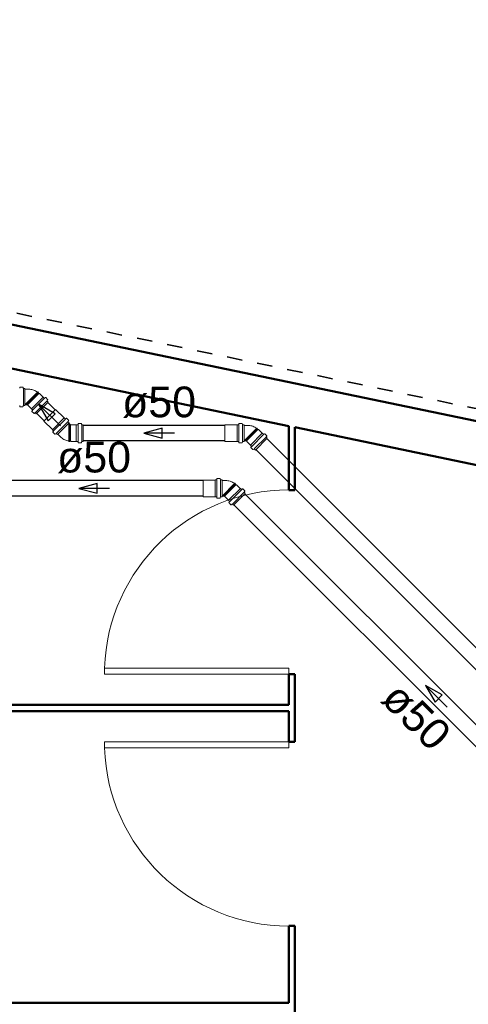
# Model space of a CAD drawing. Header units: millimetres. Extents: x 567 to 934, y -1 to 364.
# Tile 148 of 256: x 626.21 to 629.13, y 105.62 to 112.04. Entities that reach past the tile are written whole.
import ezdxf

# ---------------------------------------------------------------- set-up
doc = ezdxf.new("R2010")
doc.units = ezdxf.units.MM
doc.header["$MEASUREMENT"] = 0
doc.linetypes.add('NULL', pattern=[0])
doc.linetypes.add('Projeção', pattern=[0.0065, 0.005, -0.0015])
for name, color, linetype, lineweight in [('A-ANNO-SYMB', 7, 'Continuous', 9), ('A-WALL', 7, 'Continuous', 25), ('ARQ-ESQUAD', 7, 'Continuous', 25), ('C-PROP-LINE', 7, 'Continuous', 25), ('CV-Condutos', 14, 'Continuous', 25), ('CV-Sentido conduto', 14, 'Continuous', 30), ('CV-Textos conduto', 7, 'Continuous', 9), ('Simbolos', 14, 'Continuous', 20), ('Simbolos_int', 14, 'Continuous', 15), ('TQ-Condutos', 14, 'Continuous', 25), ('TQ-Sentido conduto', 14, 'Continuous', 30), ('TQ-Textos conduto', 7, 'Continuous', 9)]:
    doc.layers.add(name, color=color, linetype=linetype, lineweight=lineweight)
doc.styles.add('Arial', font='arial.ttf')

msp = doc.modelspace()

# ---------------------------------------------------------------- linework, layer by layer
at = {"layer": 'A-ANNO-SYMB', "color": 8, "linetype": 'Projeção', "lineweight": 35}
msp.add_line((617.9627, 111.8333), (631.7121, 108.9795), dxfattribs=at)
at = {"layer": 'A-WALL', "color": 8, "lineweight": 50}
for p, q in [((632.0791, 108.8223), (607.2794, 113.9698)), ((625.0899, 109.9871), (627.9591, 109.3915)), ((627.9591, 109.3915), (627.9591, 108.9742)), ((627.9991, 108.9742), (627.9991, 109.3832)), ((627.9991, 109.3832), (631.6198, 108.6317)), ((627.9591, 108.9742), (627.9991, 108.9742)), ((627.9991, 107.7742), (627.9591, 107.7742)), ((627.9591, 107.7742), (627.9591, 107.5742)), ((627.9991, 107.3342), (627.9991, 107.7742)), ((627.9591, 107.5742), (624.8991, 107.5742)), ((624.8991, 107.5342), (627.9591, 107.5342)), ((627.9591, 107.5342), (627.9591, 107.3342)), ((627.9591, 107.3342), (627.9991, 107.3342)), ((627.9991, 106.1342), (627.9591, 106.1342)), ((627.9591, 106.1342), (627.9591, 105.6342)), ((627.9991, 105.3542), (627.9991, 106.1342)), ((627.9591, 105.6342), (624.8991, 105.6342))]:
    msp.add_line(p, q, dxfattribs=at)
at = {"layer": 'ARQ-ESQUAD', "color": 8, "lineweight": 18}
for p, q in [((626.7591, 107.7742), (626.7591, 107.8142)), ((627.9591, 107.8142), (626.7591, 107.8142)), ((627.9591, 107.7742), (627.9591, 107.8142)), ((627.9591, 107.7742), (626.7591, 107.7742)), ((627.9591, 107.3342), (626.7591, 107.3342)), ((626.7591, 107.3342), (626.7591, 107.2942)), ((627.9591, 107.3342), (627.9591, 107.2942)), ((627.9591, 107.2942), (626.7591, 107.2942))]:
    msp.add_line(p, q, dxfattribs=at)
at = {"layer": 'ARQ-ESQUAD', "color": 8, "lineweight": 13}
for centre, start, end in [((627.9591, 107.7742), 90, 178.09085), ((627.9591, 107.3342), 181.90915, 270)]:
    msp.add_arc(centre, 1.2007, start, end, dxfattribs=at)
at = {"layer": 'C-PROP-LINE', "color": 8}
msp.add_line((671.4841, 100.6433), (607.2794, 113.9698), dxfattribs=at)
at = {"layer": 'CV-Condutos'}
for p, q in [((627.4008, 109.0361), (626.0916, 109.0361)), ((627.4008, 108.9347), (626.0916, 108.9347)), ((630.1943, 106.4288), (627.6734, 108.9497)), ((630.1226, 106.3571), (627.6017, 108.878))]:
    msp.add_line(p, q, dxfattribs=at)
at = {"layer": 'CV-Sentido conduto'}
for p, q in [((626.7116, 109.0177), (626.5908, 108.9854)), ((626.7116, 108.953), (626.7116, 109.0177)), ((626.5908, 108.9854), (626.7116, 108.953)), ((628.8499, 107.7015), (628.9124, 107.5932)), ((628.9582, 107.639), (628.8499, 107.7015)), ((628.9124, 107.5932), (628.9582, 107.639))]:
    msp.add_line(p, q, dxfattribs=at)
for points in [[(626.7908, 108.9854), (626.5908, 108.9854)], [(628.9913, 107.56), (628.8499, 107.7015)]]:
    msp.add_lwpolyline(points, dxfattribs=at)
at = {"layer": 'Simbolos'}
for p, q in [((626.2067, 109.6424), (626.2063, 109.6371)), ((626.2262, 109.6442), (626.2087, 109.6442)), ((626.2282, 109.6427), (626.2298, 109.6368)), ((626.2404, 109.6353), (626.2317, 109.6353)), ((626.2404, 109.6353), (626.2404, 109.5259)), ((626.2653, 109.6313), (626.2404, 109.6313)), ((626.322, 109.6119), (626.3244, 109.6138)), ((626.3285, 109.6096), (626.3244, 109.6138)), ((626.3266, 109.6073), (626.3285, 109.6096)), ((626.3302, 109.6037), (626.3266, 109.6073)), ((626.3353, 109.6037), (626.3302, 109.6037)), ((626.3591, 109.5799), (626.3353, 109.6037)), ((626.3597, 109.5799), (626.3591, 109.5799)), ((626.3663, 109.5733), (626.3597, 109.5799)), ((626.373, 109.5765), (626.369, 109.5731)), ((626.3881, 109.564), (626.3757, 109.5764)), ((626.2067, 109.5188), (626.2063, 109.5241)), ((626.2262, 109.517), (626.2087, 109.517)), ((626.2282, 109.5185), (626.2298, 109.5244)), ((626.2404, 109.5259), (626.2317, 109.5259)), ((626.2566, 109.5299), (626.2404, 109.5299)), ((626.2585, 109.5269), (626.2585, 109.5279)), ((626.2823, 109.5031), (626.2585, 109.5269)), ((626.3918, 109.5477), (626.3145, 109.4704)), ((626.3884, 109.5616), (626.3854, 109.5563)), ((626.3918, 109.5477), (626.3857, 109.5539)), ((626.2823, 109.5025), (626.2823, 109.5031)), ((626.2889, 109.4959), (626.2823, 109.5025)), ((626.2857, 109.4892), (626.2891, 109.4932)), ((626.2982, 109.4741), (626.2858, 109.4865)), ((626.3006, 109.4738), (626.3059, 109.4768)), ((626.3145, 109.4704), (626.3083, 109.4765)), ((626.4958, 109.4448), (626.4403, 109.4998)), ((626.4194, 109.3677), (626.3639, 109.4226)), ((626.5287, 109.4128), (626.4517, 109.3351)), ((626.4964, 109.4448), (626.4958, 109.4448)), ((626.503, 109.4382), (626.4964, 109.4448)), ((626.5098, 109.4415), (626.5057, 109.4381)), ((626.5249, 109.4291), (626.5125, 109.4414)), ((626.5252, 109.4267), (626.5222, 109.4213)), ((626.5287, 109.4128), (626.5225, 109.4189)), ((626.5376, 109.3985), (626.5262, 109.4099)), ((626.5412, 109.3992), (626.5404, 109.3985)), ((626.5748, 109.3992), (626.5412, 109.3992)), ((626.5752, 109.3996), (626.5748, 109.3992)), ((626.5845, 109.3996), (626.5752, 109.3996)), ((626.587, 109.4067), (626.5865, 109.4015)), ((626.6065, 109.4085), (626.589, 109.4085)), ((626.6084, 109.4071), (626.61, 109.4011)), ((626.6207, 109.3996), (626.612, 109.3996)), ((626.6207, 109.2902), (626.6207, 109.3996)), ((627.6219, 109.3992), (627.5438, 109.3992)), ((627.6223, 109.3996), (627.6219, 109.3992)), ((627.6317, 109.3996), (627.6223, 109.3996)), ((627.6342, 109.4067), (627.6337, 109.4015)), ((627.6537, 109.4085), (627.6362, 109.4085)), ((627.6556, 109.4071), (627.6572, 109.4011)), ((627.6678, 109.3996), (627.6591, 109.3996)), ((627.6678, 109.3996), (627.6678, 109.2902)), ((627.6928, 109.3956), (627.6678, 109.3956)), ((626.4194, 109.3671), (626.4194, 109.3677)), ((626.426, 109.3605), (626.4194, 109.3671)), ((626.4228, 109.3538), (626.4262, 109.3578)), ((626.4354, 109.3387), (626.4229, 109.3511)), ((626.4378, 109.3384), (626.4431, 109.3415)), ((626.4517, 109.3351), (626.4455, 109.3412)), ((626.4721, 109.3206), (626.4545, 109.3382)), ((627.7495, 109.3762), (627.7518, 109.3781)), ((627.7559, 109.374), (627.7518, 109.3781)), ((627.754, 109.3717), (627.7559, 109.374)), ((627.7577, 109.368), (627.754, 109.3717)), ((627.7628, 109.368), (627.7577, 109.368)), ((627.7865, 109.3442), (627.7628, 109.368)), ((627.7871, 109.3442), (627.7865, 109.3442)), ((627.7937, 109.3376), (627.7871, 109.3442)), ((627.8005, 109.3409), (627.7964, 109.3375)), ((627.8156, 109.3284), (627.8032, 109.3408)), ((627.8159, 109.326), (627.8128, 109.3206)), ((626.526, 109.2942), (626.5262, 109.2912)), ((626.5321, 109.2912), (626.5262, 109.2912)), ((626.5324, 109.2942), (626.5321, 109.2912)), ((626.5376, 109.2942), (626.5324, 109.2942)), ((626.5412, 109.2906), (626.5376, 109.2942)), ((626.5748, 109.2906), (626.5412, 109.2906)), ((626.5752, 109.2902), (626.5748, 109.2906)), ((626.5845, 109.2902), (626.5752, 109.2902)), ((626.587, 109.2832), (626.5865, 109.2884)), ((626.6065, 109.2813), (626.589, 109.2813)), ((626.6084, 109.2828), (626.61, 109.2888)), ((626.6207, 109.2902), (626.612, 109.2902)), ((627.6219, 109.2906), (627.5438, 109.2906)), ((627.6223, 109.2902), (627.6219, 109.2906)), ((627.6317, 109.2902), (627.6223, 109.2902)), ((627.6342, 109.2832), (627.6337, 109.2884)), ((627.6537, 109.2813), (627.6362, 109.2813)), ((627.6556, 109.2828), (627.6572, 109.2888)), ((627.6678, 109.2902), (627.6591, 109.2902)), ((627.684, 109.2942), (627.6678, 109.2942)), ((627.686, 109.2912), (627.686, 109.2922)), ((627.7097, 109.2674), (627.686, 109.2912)), ((627.7097, 109.2669), (627.7097, 109.2674)), ((627.7164, 109.2603), (627.7097, 109.2669)), ((627.7131, 109.2535), (627.7165, 109.2576)), ((627.8193, 109.3121), (627.7419, 109.2347)), ((627.8193, 109.3121), (627.8131, 109.3182)), ((627.7256, 109.2384), (627.7132, 109.2508)), ((627.728, 109.2381), (627.7333, 109.2412)), ((627.7419, 109.2347), (627.7358, 109.2409)), ((627.4789, 109.0397), (627.4008, 109.0397)), ((627.4793, 109.0401), (627.4789, 109.0397)), ((627.4887, 109.0401), (627.4793, 109.0401)), ((627.4911, 109.0471), (627.4907, 109.0419)), ((627.5107, 109.049), (627.4931, 109.049)), ((627.5126, 109.0475), (627.5142, 109.0415)), ((627.5248, 109.0401), (627.5161, 109.0401)), ((627.5248, 109.0401), (627.5248, 108.9307)), ((627.5497, 109.0361), (627.5248, 109.0361)), ((627.6065, 109.0166), (627.6088, 109.0185)), ((627.6129, 109.0144), (627.6088, 109.0185)), ((627.611, 109.0121), (627.6129, 109.0144)), ((627.6147, 109.0084), (627.611, 109.0121)), ((627.6198, 109.0084), (627.6147, 109.0084)), ((627.6435, 108.9847), (627.6198, 109.0084)), ((627.541, 108.9347), (627.5248, 108.9347)), ((627.6763, 108.9525), (627.5989, 108.8751)), ((627.6441, 108.9847), (627.6435, 108.9847)), ((627.6507, 108.978), (627.6441, 108.9847)), ((627.6575, 108.9813), (627.6534, 108.9779)), ((627.6725, 108.9688), (627.6602, 108.9812)), ((627.6729, 108.9664), (627.6698, 108.9611)), ((627.6763, 108.9525), (627.6701, 108.9586)), ((627.4789, 108.9311), (627.4008, 108.9311)), ((627.4793, 108.9307), (627.4789, 108.9311)), ((627.4887, 108.9307), (627.4793, 108.9307)), ((627.4911, 108.9236), (627.4907, 108.9288)), ((627.5107, 108.9218), (627.4931, 108.9218)), ((627.5126, 108.9232), (627.5142, 108.9292)), ((627.5248, 108.9307), (627.5161, 108.9307)), ((627.543, 108.9316), (627.543, 108.9327)), ((627.5667, 108.9079), (627.543, 108.9316)), ((627.5667, 108.9073), (627.5667, 108.9079)), ((627.5733, 108.9007), (627.5667, 108.9073)), ((627.5701, 108.8939), (627.5735, 108.898)), ((627.5826, 108.8788), (627.5702, 108.8912)), ((627.585, 108.8785), (627.5903, 108.8816)), ((627.5989, 108.8751), (627.5928, 108.8813))]:
    msp.add_line(p, q, dxfattribs=at)
for points in [[(626.2087, 109.6442), (626.2084, 109.6442), (626.2081, 109.6441), (626.2078, 109.644), (626.2075, 109.6438), (626.2073, 109.6436), (626.2071, 109.6433), (626.2069, 109.643), (626.2068, 109.6427), (626.2067, 109.6424)], [(626.2282, 109.6427), (626.2281, 109.643), (626.2279, 109.6433), (626.2278, 109.6435), (626.2276, 109.6437), (626.2273, 109.6439), (626.2271, 109.644), (626.2268, 109.6441), (626.2265, 109.6442), (626.2262, 109.6442)], [(626.2298, 109.6368), (626.2299, 109.6365), (626.23, 109.6363), (626.2302, 109.636), (626.2304, 109.6358), (626.2306, 109.6356), (626.2309, 109.6355), (626.2311, 109.6354), (626.2314, 109.6353), (626.2317, 109.6353)], [(626.3221, 109.6119), (626.3165, 109.6158), (626.3107, 109.6193), (626.3047, 109.6224), (626.2984, 109.625), (626.292, 109.6272), (626.2855, 109.629), (626.2788, 109.6302), (626.2721, 109.631), (626.2653, 109.6313)], [(626.3757, 109.5764), (626.3755, 109.5766), (626.3752, 109.5768), (626.3749, 109.5769), (626.3746, 109.577), (626.3742, 109.577), (626.3739, 109.577), (626.3736, 109.5769), (626.3733, 109.5767), (626.373, 109.5765)], [(626.2067, 109.5188), (626.2068, 109.5185), (626.2069, 109.5182), (626.2071, 109.5179), (626.2073, 109.5176), (626.2075, 109.5174), (626.2078, 109.5172), (626.2081, 109.5171), (626.2084, 109.517), (626.2087, 109.517)], [(626.2262, 109.517), (626.2265, 109.517), (626.2268, 109.5171), (626.2271, 109.5172), (626.2273, 109.5173), (626.2276, 109.5175), (626.2278, 109.5177), (626.2279, 109.518), (626.2281, 109.5182), (626.2282, 109.5185)], [(626.2317, 109.5259), (626.2314, 109.5259), (626.2311, 109.5258), (626.2309, 109.5257), (626.2306, 109.5256), (626.2304, 109.5254), (626.2302, 109.5252), (626.23, 109.525), (626.2299, 109.5247), (626.2298, 109.5244)], [(626.2586, 109.5279), (626.2585, 109.5282), (626.2584, 109.5286), (626.2583, 109.5289), (626.2581, 109.5292), (626.2578, 109.5294), (626.2576, 109.5296), (626.2572, 109.5298), (626.2569, 109.5299), (626.2566, 109.5299)], [(626.3663, 109.5733), (626.3665, 109.5731), (626.3668, 109.5729), (626.3671, 109.5728), (626.3674, 109.5727), (626.3678, 109.5727), (626.3681, 109.5727), (626.3684, 109.5728), (626.3687, 109.573), (626.369, 109.5732)], [(626.3854, 109.5563), (626.3852, 109.556), (626.3852, 109.5557), (626.3851, 109.5555), (626.3851, 109.5552), (626.3851, 109.5549), (626.3852, 109.5546), (626.3853, 109.5543), (626.3855, 109.5541), (626.3857, 109.5539)], [(626.3884, 109.5616), (626.3886, 109.5619), (626.3887, 109.5622), (626.3887, 109.5624), (626.3887, 109.5627), (626.3887, 109.563), (626.3886, 109.5633), (626.3885, 109.5636), (626.3883, 109.5638), (626.3881, 109.564)], [(626.2857, 109.4892), (626.2855, 109.4889), (626.2853, 109.4886), (626.2852, 109.4883), (626.2852, 109.488), (626.2852, 109.4876), (626.2853, 109.4873), (626.2854, 109.487), (626.2856, 109.4867), (626.2858, 109.4865)], [(626.289, 109.4932), (626.2892, 109.4935), (626.2894, 109.4938), (626.2895, 109.4941), (626.2895, 109.4944), (626.2895, 109.4948), (626.2894, 109.4951), (626.2893, 109.4954), (626.2891, 109.4957), (626.2889, 109.4959)], [(626.2982, 109.4741), (626.2984, 109.4739), (626.2986, 109.4737), (626.2989, 109.4736), (626.2992, 109.4735), (626.2995, 109.4735), (626.2998, 109.4735), (626.3001, 109.4736), (626.3003, 109.4736), (626.3006, 109.4738)], [(626.3083, 109.4765), (626.3081, 109.4767), (626.3079, 109.4769), (626.3076, 109.477), (626.3073, 109.4771), (626.307, 109.4771), (626.3067, 109.4771), (626.3065, 109.477), (626.3062, 109.477), (626.3059, 109.4768)], [(626.503, 109.4382), (626.5033, 109.438), (626.5036, 109.4379), (626.5039, 109.4377), (626.5042, 109.4377), (626.5045, 109.4377), (626.5048, 109.4377), (626.5052, 109.4378), (626.5055, 109.4379), (626.5057, 109.4381)], [(626.5125, 109.4414), (626.5122, 109.4416), (626.5119, 109.4418), (626.5116, 109.4419), (626.5113, 109.442), (626.511, 109.442), (626.5106, 109.442), (626.5103, 109.4419), (626.51, 109.4417), (626.5098, 109.4415)], [(626.5222, 109.4213), (626.5221, 109.4211), (626.522, 109.4208), (626.5219, 109.4205), (626.5219, 109.4202), (626.522, 109.4199), (626.5221, 109.4196), (626.5222, 109.4194), (626.5223, 109.4191), (626.5225, 109.4189)], [(626.5252, 109.4267), (626.5254, 109.4269), (626.5254, 109.4272), (626.5255, 109.4275), (626.5255, 109.4278), (626.5255, 109.4281), (626.5254, 109.4284), (626.5253, 109.4286), (626.5251, 109.4289), (626.5249, 109.4291)], [(626.5376, 109.3985), (626.5379, 109.3983), (626.5382, 109.3981), (626.5385, 109.398), (626.5389, 109.3979), (626.5392, 109.3979), (626.5395, 109.398), (626.5399, 109.3981), (626.5402, 109.3983), (626.5404, 109.3985)], [(626.5845, 109.3996), (626.5849, 109.3997), (626.5852, 109.3998), (626.5855, 109.3999), (626.5858, 109.4001), (626.586, 109.4003), (626.5862, 109.4005), (626.5864, 109.4008), (626.5865, 109.4011), (626.5865, 109.4015)], [(626.589, 109.4085), (626.5887, 109.4085), (626.5883, 109.4084), (626.588, 109.4083), (626.5878, 109.4081), (626.5875, 109.4079), (626.5873, 109.4076), (626.5872, 109.4074), (626.5871, 109.407), (626.587, 109.4067)], [(626.6084, 109.4071), (626.6083, 109.4073), (626.6082, 109.4076), (626.608, 109.4078), (626.6078, 109.408), (626.6076, 109.4082), (626.6074, 109.4084), (626.6071, 109.4085), (626.6068, 109.4085), (626.6065, 109.4085)], [(626.61, 109.4011), (626.6101, 109.4009), (626.6103, 109.4006), (626.6104, 109.4004), (626.6106, 109.4001), (626.6109, 109.4), (626.6111, 109.3998), (626.6114, 109.3997), (626.6117, 109.3997), (626.612, 109.3996)], [(627.6317, 109.3996), (627.632, 109.3997), (627.6323, 109.3998), (627.6326, 109.3999), (627.6329, 109.4001), (627.6332, 109.4003), (627.6334, 109.4005), (627.6335, 109.4008), (627.6336, 109.4011), (627.6337, 109.4015)], [(627.6362, 109.4085), (627.6358, 109.4085), (627.6355, 109.4084), (627.6352, 109.4083), (627.6349, 109.4081), (627.6347, 109.4079), (627.6345, 109.4076), (627.6343, 109.4074), (627.6342, 109.407), (627.6342, 109.4067)], [(627.6556, 109.4071), (627.6555, 109.4073), (627.6554, 109.4076), (627.6552, 109.4078), (627.655, 109.408), (627.6548, 109.4082), (627.6545, 109.4084), (627.6543, 109.4085), (627.654, 109.4085), (627.6537, 109.4085)], [(627.6572, 109.4011), (627.6573, 109.4009), (627.6574, 109.4006), (627.6576, 109.4004), (627.6578, 109.4001), (627.658, 109.4), (627.6583, 109.3998), (627.6586, 109.3997), (627.6588, 109.3997), (627.6591, 109.3996)], [(627.7495, 109.3762), (627.744, 109.3801), (627.7382, 109.3836), (627.7321, 109.3867), (627.7259, 109.3894), (627.7195, 109.3916), (627.7129, 109.3933), (627.7062, 109.3946), (627.6995, 109.3954), (627.6927, 109.3957)], [(626.4228, 109.3538), (626.4226, 109.3535), (626.4225, 109.3532), (626.4224, 109.3529), (626.4223, 109.3525), (626.4224, 109.3522), (626.4224, 109.3519), (626.4226, 109.3516), (626.4227, 109.3513), (626.4229, 109.3511)], [(626.4262, 109.3578), (626.4264, 109.3581), (626.4265, 109.3584), (626.4266, 109.3587), (626.4266, 109.359), (626.4266, 109.3594), (626.4265, 109.3597), (626.4264, 109.36), (626.4262, 109.3603), (626.426, 109.3605)], [(626.4354, 109.3387), (626.4356, 109.3385), (626.4358, 109.3384), (626.4361, 109.3383), (626.4364, 109.3382), (626.4367, 109.3381), (626.437, 109.3382), (626.4373, 109.3382), (626.4375, 109.3383), (626.4378, 109.3384)], [(626.4455, 109.3412), (626.4453, 109.3414), (626.4451, 109.3415), (626.4448, 109.3417), (626.4445, 109.3417), (626.4442, 109.3418), (626.4439, 109.3418), (626.4436, 109.3417), (626.4434, 109.3416), (626.4431, 109.3415)], [(626.4721, 109.3206), (626.4771, 109.316), (626.4824, 109.3118), (626.488, 109.308), (626.4939, 109.3046), (626.5, 109.3016), (626.5062, 109.2991), (626.5127, 109.297), (626.5193, 109.2954), (626.526, 109.2942)], [(627.7937, 109.3376), (627.794, 109.3374), (627.7943, 109.3372), (627.7946, 109.3371), (627.7949, 109.337), (627.7952, 109.337), (627.7955, 109.3371), (627.7959, 109.3372), (627.7961, 109.3373), (627.7964, 109.3375)], [(627.8032, 109.3408), (627.8029, 109.341), (627.8026, 109.3411), (627.8023, 109.3413), (627.802, 109.3413), (627.8017, 109.3413), (627.8013, 109.3413), (627.801, 109.3412), (627.8007, 109.3411), (627.8005, 109.3409)], [(627.8128, 109.3206), (627.8127, 109.3204), (627.8126, 109.3201), (627.8125, 109.3198), (627.8125, 109.3195), (627.8126, 109.3192), (627.8127, 109.3189), (627.8128, 109.3187), (627.8129, 109.3184), (627.8131, 109.3182)], [(627.8159, 109.326), (627.816, 109.3262), (627.8161, 109.3265), (627.8161, 109.3268), (627.8161, 109.3271), (627.8161, 109.3274), (627.816, 109.3276), (627.8159, 109.3279), (627.8157, 109.3281), (627.8156, 109.3284)], [(626.5865, 109.2884), (626.5865, 109.2887), (626.5864, 109.2891), (626.5862, 109.2893), (626.586, 109.2896), (626.5858, 109.2898), (626.5855, 109.29), (626.5852, 109.2901), (626.5849, 109.2902), (626.5845, 109.2902)], [(626.587, 109.2832), (626.5871, 109.2828), (626.5872, 109.2825), (626.5873, 109.2822), (626.5875, 109.282), (626.5878, 109.2818), (626.588, 109.2816), (626.5883, 109.2815), (626.5887, 109.2814), (626.589, 109.2813)], [(626.6065, 109.2813), (626.6068, 109.2814), (626.6071, 109.2814), (626.6074, 109.2815), (626.6076, 109.2817), (626.6078, 109.2818), (626.608, 109.2821), (626.6082, 109.2823), (626.6083, 109.2826), (626.6084, 109.2828)], [(626.612, 109.2902), (626.6117, 109.2902), (626.6114, 109.2902), (626.6111, 109.2901), (626.6109, 109.2899), (626.6106, 109.2897), (626.6104, 109.2895), (626.6103, 109.2893), (626.6101, 109.289), (626.61, 109.2888)], [(627.6337, 109.2884), (627.6336, 109.2887), (627.6335, 109.2891), (627.6334, 109.2893), (627.6332, 109.2896), (627.6329, 109.2898), (627.6326, 109.29), (627.6323, 109.2901), (627.632, 109.2902), (627.6317, 109.2902)], [(627.6342, 109.2832), (627.6342, 109.2828), (627.6343, 109.2825), (627.6345, 109.2822), (627.6347, 109.282), (627.6349, 109.2818), (627.6352, 109.2816), (627.6355, 109.2815), (627.6358, 109.2814), (627.6362, 109.2813)], [(627.6537, 109.2813), (627.654, 109.2814), (627.6543, 109.2814), (627.6545, 109.2815), (627.6548, 109.2817), (627.655, 109.2818), (627.6552, 109.2821), (627.6554, 109.2823), (627.6555, 109.2826), (627.6556, 109.2828)], [(627.6591, 109.2902), (627.6588, 109.2902), (627.6586, 109.2902), (627.6583, 109.2901), (627.658, 109.2899), (627.6578, 109.2897), (627.6576, 109.2895), (627.6574, 109.2893), (627.6573, 109.289), (627.6572, 109.2888)], [(627.686, 109.2922), (627.686, 109.2926), (627.6859, 109.2929), (627.6857, 109.2932), (627.6855, 109.2935), (627.6853, 109.2938), (627.685, 109.294), (627.6847, 109.2941), (627.6843, 109.2942), (627.684, 109.2942)], [(627.7165, 109.2576), (627.7167, 109.2578), (627.7168, 109.2581), (627.7169, 109.2584), (627.7169, 109.2588), (627.7169, 109.2591), (627.7169, 109.2594), (627.7167, 109.2597), (627.7166, 109.26), (627.7164, 109.2603)], [(627.7131, 109.2535), (627.7129, 109.2532), (627.7128, 109.2529), (627.7127, 109.2526), (627.7126, 109.2523), (627.7126, 109.252), (627.7127, 109.2517), (627.7128, 109.2513), (627.713, 109.2511), (627.7132, 109.2508)], [(627.7256, 109.2384), (627.7258, 109.2382), (627.7261, 109.2381), (627.7263, 109.238), (627.7266, 109.2379), (627.7269, 109.2378), (627.7272, 109.2378), (627.7275, 109.2379), (627.7278, 109.238), (627.728, 109.2381)], [(627.7358, 109.2409), (627.7355, 109.241), (627.7353, 109.2412), (627.735, 109.2413), (627.7348, 109.2414), (627.7345, 109.2414), (627.7342, 109.2414), (627.7339, 109.2414), (627.7336, 109.2413), (627.7333, 109.2412)], [(627.4887, 109.0401), (627.489, 109.0401), (627.4893, 109.0402), (627.4896, 109.0403), (627.4899, 109.0405), (627.4902, 109.0407), (627.4904, 109.041), (627.4905, 109.0413), (627.4906, 109.0416), (627.4907, 109.0419)], [(627.4931, 109.049), (627.4928, 109.0489), (627.4925, 109.0489), (627.4922, 109.0487), (627.4919, 109.0485), (627.4917, 109.0483), (627.4915, 109.0481), (627.4913, 109.0478), (627.4912, 109.0475), (627.4912, 109.0471)], [(627.5126, 109.0475), (627.5125, 109.0478), (627.5124, 109.048), (627.5122, 109.0483), (627.512, 109.0485), (627.5118, 109.0486), (627.5115, 109.0488), (627.5112, 109.0489), (627.511, 109.0489), (627.5107, 109.049)], [(627.5142, 109.0415), (627.5143, 109.0413), (627.5144, 109.041), (627.5146, 109.0408), (627.5148, 109.0406), (627.515, 109.0404), (627.5153, 109.0403), (627.5156, 109.0402), (627.5158, 109.0401), (627.5161, 109.0401)], [(627.6065, 109.0166), (627.6009, 109.0205), (627.5951, 109.0241), (627.5891, 109.0272), (627.5829, 109.0298), (627.5765, 109.032), (627.5699, 109.0337), (627.5632, 109.035), (627.5565, 109.0358), (627.5497, 109.0361)], [(627.543, 108.9327), (627.5429, 108.933), (627.5429, 108.9333), (627.5427, 108.9337), (627.5425, 108.9339), (627.5423, 108.9342), (627.542, 108.9344), (627.5417, 108.9345), (627.5413, 108.9346), (627.541, 108.9347)], [(627.6507, 108.978), (627.651, 108.9778), (627.6512, 108.9777), (627.6515, 108.9775), (627.6519, 108.9775), (627.6522, 108.9775), (627.6525, 108.9775), (627.6528, 108.9776), (627.6531, 108.9777), (627.6534, 108.9779)], [(627.6602, 108.9812), (627.6599, 108.9814), (627.6596, 108.9816), (627.6593, 108.9817), (627.659, 108.9818), (627.6587, 108.9818), (627.6583, 108.9817), (627.658, 108.9816), (627.6577, 108.9815), (627.6575, 108.9813)], [(627.6698, 108.9611), (627.6697, 108.9608), (627.6696, 108.9605), (627.6695, 108.9602), (627.6695, 108.9599), (627.6696, 108.9596), (627.6696, 108.9594), (627.6698, 108.9591), (627.6699, 108.9589), (627.6701, 108.9586)], [(627.6729, 108.9664), (627.673, 108.9666), (627.6731, 108.9669), (627.6731, 108.9672), (627.6731, 108.9675), (627.6731, 108.9678), (627.673, 108.9681), (627.6729, 108.9683), (627.6727, 108.9686), (627.6725, 108.9688)], [(627.4907, 108.9288), (627.4906, 108.9292), (627.4905, 108.9295), (627.4904, 108.9298), (627.4902, 108.93), (627.4899, 108.9302), (627.4896, 108.9304), (627.4893, 108.9306), (627.489, 108.9306), (627.4887, 108.9307)], [(627.4912, 108.9236), (627.4912, 108.9233), (627.4913, 108.923), (627.4915, 108.9227), (627.4917, 108.9224), (627.4919, 108.9222), (627.4922, 108.922), (627.4925, 108.9219), (627.4928, 108.9218), (627.4931, 108.9218)], [(627.5107, 108.9218), (627.511, 108.9218), (627.5112, 108.9219), (627.5115, 108.922), (627.5118, 108.9221), (627.512, 108.9223), (627.5122, 108.9225), (627.5124, 108.9227), (627.5125, 108.923), (627.5126, 108.9232)], [(627.5161, 108.9307), (627.5158, 108.9306), (627.5156, 108.9306), (627.5153, 108.9305), (627.515, 108.9303), (627.5148, 108.9302), (627.5146, 108.93), (627.5144, 108.9297), (627.5143, 108.9295), (627.5142, 108.9292)], [(627.5701, 108.8939), (627.5699, 108.8937), (627.5698, 108.8934), (627.5697, 108.8931), (627.5696, 108.8927), (627.5696, 108.8924), (627.5697, 108.8921), (627.5698, 108.8918), (627.57, 108.8915), (627.5702, 108.8912)], [(627.5735, 108.898), (627.5737, 108.8983), (627.5738, 108.8985), (627.5739, 108.8989), (627.5739, 108.8992), (627.5739, 108.8995), (627.5738, 108.8998), (627.5737, 108.9002), (627.5736, 108.9004), (627.5733, 108.9007)], [(627.5826, 108.8788), (627.5828, 108.8787), (627.5831, 108.8785), (627.5833, 108.8784), (627.5836, 108.8783), (627.5839, 108.8783), (627.5842, 108.8783), (627.5845, 108.8783), (627.5847, 108.8784), (627.585, 108.8785)], [(627.5928, 108.8813), (627.5925, 108.8815), (627.5923, 108.8816), (627.592, 108.8817), (627.5917, 108.8818), (627.5915, 108.8819), (627.5912, 108.8819), (627.5909, 108.8818), (627.5906, 108.8817), (627.5903, 108.8816)]]:
    msp.add_lwpolyline(points, dxfattribs=at)
at = {"layer": 'Simbolos_int'}
for p, q in [((626.2302, 109.6353), (626.2302, 109.5259)), ((626.2404, 109.5299), (626.2404, 109.6313)), ((626.322, 109.6119), (626.2404, 109.5302)), ((626.3266, 109.6073), (626.2491, 109.5299)), ((626.3302, 109.6037), (626.2565, 109.5299)), ((626.3597, 109.5799), (626.2823, 109.5025)), ((626.3676, 109.572), (626.2902, 109.4946)), ((626.3846, 109.555), (626.3072, 109.4776)), ((626.4403, 109.4998), (626.3639, 109.4226)), ((626.4964, 109.4448), (626.4194, 109.3671)), ((626.5043, 109.4369), (626.4273, 109.3592)), ((626.5214, 109.42), (626.4444, 109.3423)), ((626.5262, 109.4099), (626.4545, 109.3382)), ((626.526, 109.2942), (626.526, 109.4097)), ((626.5324, 109.2942), (626.5324, 109.4037)), ((626.5376, 109.2942), (626.5376, 109.3985)), ((626.5752, 109.2902), (626.5752, 109.3996)), ((626.5864, 109.2902), (626.5864, 109.3996)), ((626.6104, 109.2902), (626.6104, 109.3996)), ((627.5438, 109.3992), (627.5438, 109.2906)), ((627.6223, 109.3996), (627.6223, 109.2902)), ((627.6335, 109.3996), (627.6335, 109.2902)), ((627.6576, 109.3996), (627.6576, 109.2902)), ((627.6678, 109.2942), (627.6678, 109.3956)), ((627.7495, 109.3762), (627.6678, 109.2945)), ((627.754, 109.3717), (627.6766, 109.2942)), ((627.7577, 109.368), (627.6839, 109.2942)), ((627.7871, 109.3442), (627.7097, 109.2669)), ((627.795, 109.3363), (627.7177, 109.259)), ((627.812, 109.3193), (627.7347, 109.2419)), ((627.4008, 109.0397), (627.4008, 108.9311)), ((627.4793, 109.0401), (627.4793, 108.9307)), ((627.4905, 109.0401), (627.4905, 108.9307)), ((627.5146, 109.0401), (627.5146, 108.9307)), ((627.5248, 108.9347), (627.5248, 109.0361)), ((627.6065, 109.0166), (627.5248, 108.935)), ((627.611, 109.0121), (627.5336, 108.9347)), ((627.6147, 109.0084), (627.5409, 108.9347)), ((627.6441, 108.9847), (627.5667, 108.9073)), ((627.652, 108.9767), (627.5746, 108.8994)), ((627.669, 108.9597), (627.5917, 108.8824))]:
    msp.add_line(p, q, dxfattribs=at)
at = {"layer": 'TQ-Condutos'}
for p, q in [((626.4378, 109.4972), (626.3893, 109.5452)), ((626.3664, 109.4252), (626.3176, 109.4735)), ((627.5438, 109.3956), (626.6207, 109.3956)), ((627.5438, 109.2942), (626.6207, 109.2942)), ((630.6667, 106.459), (627.8164, 109.3092)), ((630.595, 106.3873), (627.7447, 109.2375))]:
    msp.add_line(p, q, dxfattribs=at)
at = {"layer": 'TQ-Sentido conduto'}
for p, q in [((626.3295, 109.5332), (626.3925, 109.4252)), ((626.438, 109.4712), (626.3295, 109.5332)), ((626.3925, 109.4252), (626.438, 109.4712)), ((627.135, 109.3773), (627.0143, 109.3449)), ((627.0143, 109.3449), (627.135, 109.3126)), ((627.135, 109.3126), (627.135, 109.3773))]:
    msp.add_line(p, q, dxfattribs=at)
for points in [[(626.4716, 109.3924), (626.3295, 109.5332)], [(627.2143, 109.3449), (627.0143, 109.3449)]]:
    msp.add_lwpolyline(points, dxfattribs=at)

# ---------------------------------------------------------------- texts
at = {"layer": 'CV-Textos conduto', "linetype": 'NULL', "insert": (626.6908, 109.0835), "char_height": 0.2, "width": 0.962805, "attachment_point": 8, "line_spacing_factor": 0.6, "style": 'Arial'}
msp.add_mtext('ø50', dxfattribs=at)
at = {"layer": 'CV-Textos conduto', "linetype": 'NULL', "insert": (628.7177, 107.4278), "char_height": 0.2, "width": 0.962805, "attachment_point": 8, "rotation": 314.99989, "line_spacing_factor": 0.6, "style": 'Arial'}
msp.add_mtext('ø50', dxfattribs=at)
at = {"layer": 'TQ-Textos conduto', "linetype": 'NULL', "insert": (627.1143, 109.4431), "char_height": 0.2, "width": 0.962805, "attachment_point": 8, "line_spacing_factor": 0.6, "style": 'Arial'}
msp.add_mtext('ø50', dxfattribs=at)

doc.saveas('drawing.dxf')
